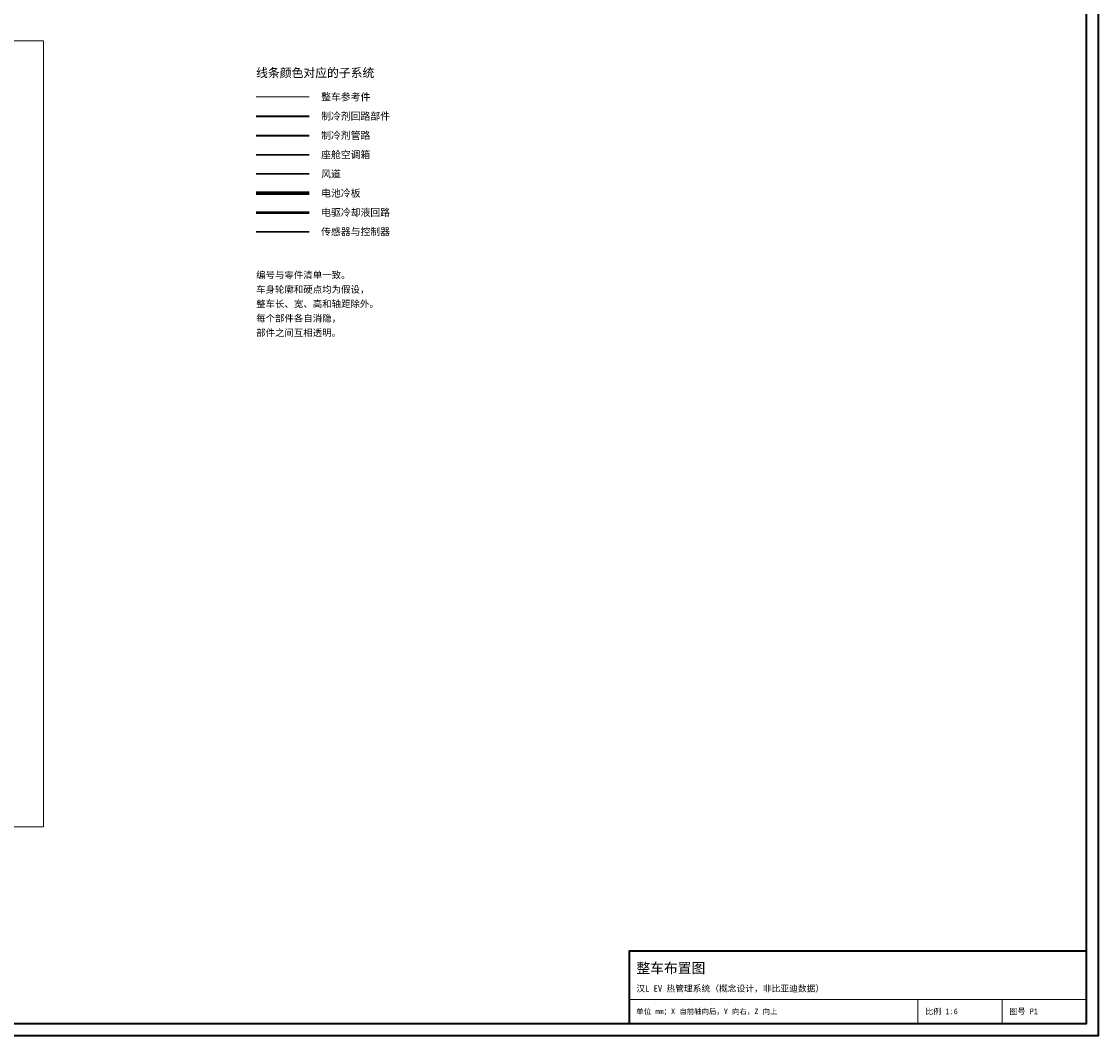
# Model space of a CAD drawing. Header units: millimetres. Extents: x 0 to 1340, y 0 to 800.
# Tile 87 of 100: x 893 to 1340, y 0 to 421. Entities that reach past the tile are written whole.
import ezdxf
from ezdxf.enums import TextEntityAlignment as Align

# ---------------------------------------------------------------- set-up
doc = ezdxf.new("R2010")
doc.units = ezdxf.units.MM
for name, color, linetype, lineweight, true_color in [('CONTEXT', 7, 'Continuous', 18, 0xa5a5a5), ('COOLANT', 7, 'Continuous', 50, 0x1e8c46), ('DUCT', 7, 'Continuous', 30, 0x5a6ec8), ('ELEC', 7, 'Continuous', 30, 0x9650aa), ('FRAME', 7, 'Continuous', 35, 0x3c3c3c), ('HVAC', 7, 'Continuous', 30, 0x464646), ('LP_GAS', 7, 'Continuous', 70, 0x2350be), ('OUTLINE', 7, 'Continuous', 35, 0x141414), ('REFRIG', 7, 'Continuous', 40, 0xc83c28), ('TEXT', 7, 'Continuous', 18, 0x141414), ('THIN', 7, 'Continuous', 13, 0x6e6e6e)]:
    doc.layers.add(name, color=color, linetype=linetype, lineweight=lineweight, true_color=true_color)
doc.styles.add('ZH', font='simsun.ttc')

msp = doc.modelspace()

# ---------------------------------------------------------------- linework, layer by layer
at = {"layer": 'CONTEXT'}
msp.add_lwpolyline([(60, 86.67), (901.67, 86.67), (901.67, 413.33), (60, 413.33)], close=True, dxfattribs=at)
msp.add_lwpolyline([(990, 390), (1012, 390)], dxfattribs=at)
at = {"layer": 'COOLANT'}
msp.add_lwpolyline([(990, 342), (1012, 342)], dxfattribs=at)
at = {"layer": 'DUCT'}
msp.add_lwpolyline([(990, 358), (1012, 358)], dxfattribs=at)
at = {"layer": 'ELEC'}
msp.add_lwpolyline([(990, 334), (1012, 334)], dxfattribs=at)
at = {"layer": 'FRAME'}
for points in [[(0, 0), (1340, 0), (1340, 800), (0, 800)], [(5, 5), (1335, 5), (1335, 795), (5, 795)], [(1145, 5), (1335, 5), (1335, 35), (1145, 35)]]:
    msp.add_lwpolyline(points, close=True, dxfattribs=at)
at = {"layer": 'HVAC'}
msp.add_lwpolyline([(990, 366), (1012, 366)], dxfattribs=at)
at = {"layer": 'LP_GAS'}
msp.add_lwpolyline([(990, 350), (1012, 350)], dxfattribs=at)
at = {"layer": 'OUTLINE'}
msp.add_lwpolyline([(990, 382), (1012, 382)], dxfattribs=at)
at = {"layer": 'REFRIG'}
msp.add_lwpolyline([(990, 374), (1012, 374)], dxfattribs=at)
at = {"layer": 'THIN'}
for points in [[(1145, 15), (1335, 15)], [(1265, 5), (1265, 15)], [(1300, 5), (1300, 15)]]:
    msp.add_lwpolyline(points, dxfattribs=at)

# ---------------------------------------------------------------- texts
at = {"layer": 'TEXT', "style": 'ZH'}
for s, height, p in [('线条颜色对应的子系统', 3.6, (990, 400)), ('整车参考件', 3, (1017, 390)), ('制冷剂回路部件', 3, (1017, 382)), ('制冷剂管路', 3, (1017, 374)), ('座舱空调箱', 3, (1017, 366)), ('风道', 3, (1017, 358)), ('电池冷板', 3, (1017, 350)), ('电驱冷却液回路', 3, (1017, 342)), ('传感器与控制器', 3, (1017, 334)), ('编号与零件清单一致。', 2.8, (990, 316)), ('车身轮廓和硬点均为假设，', 2.8, (990, 310)), ('整车长、宽、高和轴距除外。', 2.8, (990, 304)), ('每个部件各自消隐，', 2.8, (990, 298)), ('部件之间互相透明。', 2.8, (990, 292)), ('整车布置图', 4.2, (1148, 28)), ('汉L EV 热管理系统（概念设计，非比亚迪数据）', 2.6, (1148, 19.5)), ('单位 mm；X 自前轴向后，Y 向右，Z 向上', 2.2, (1148, 10)), ('比例 1:6', 2.4, (1268, 10)), ('图号 P1', 2.4, (1303, 10))]:
    msp.add_text(s, height=height, dxfattribs=at).set_placement(p, align=Align.MIDDLE_LEFT)

doc.saveas('drawing.dxf')
